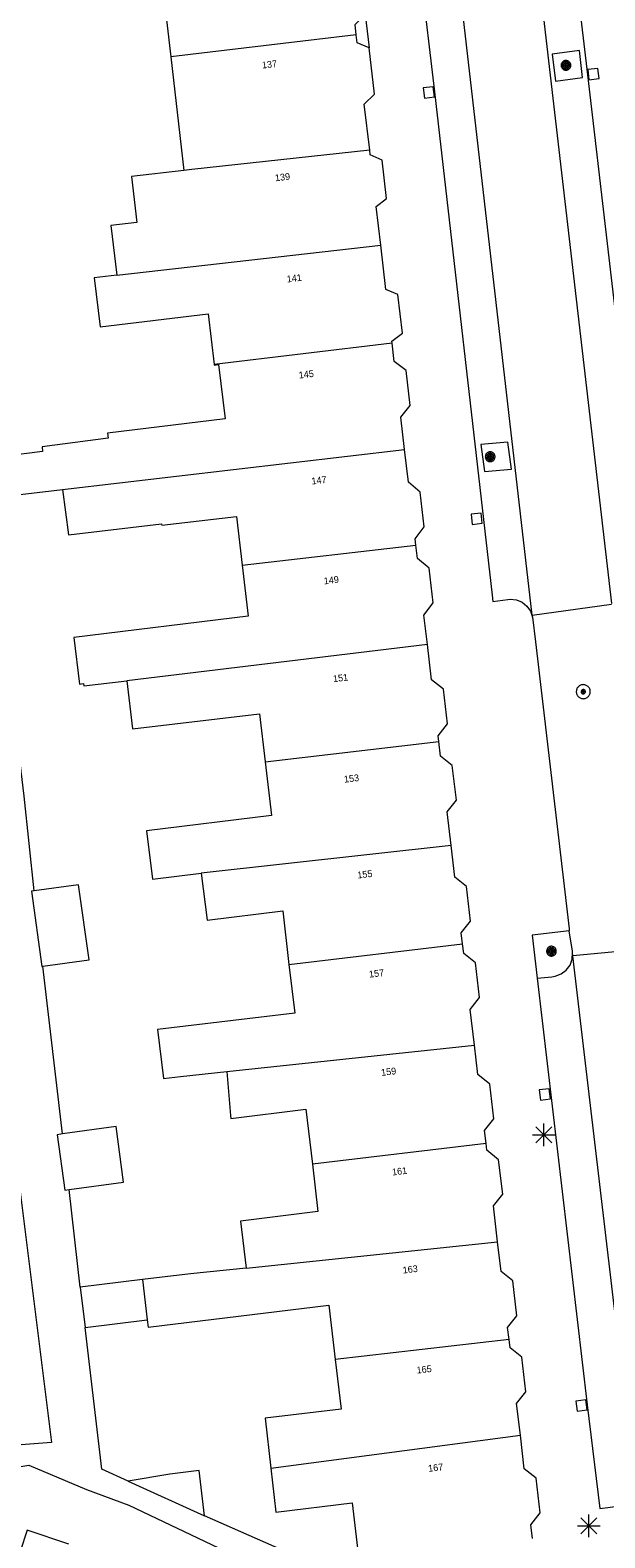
# Model space of a CAD drawing. Header units: metres. Extents: x 135779 to 137489, y 452643 to 455118.
# Tile 97 of 256: x 136274 to 136299, y 453281 to 453347. Entities that reach past the tile are written whole.
import ezdxf
from ezdxf.enums import TextEntityAlignment as Align

# ---------------------------------------------------------------- set-up
doc = ezdxf.new("R2010")
doc.units = ezdxf.units.M
for name, color, linetype, lineweight in [('KTop_NAR_Huisnummer (t)', 7, 'Continuous', 13), ('KTop_OBW_Overig Plus', 1, 'Continuous', 13), ('KTop_PAL_Lichtmast', 40, 'Continuous', 13), ('KTop_PND_Grondvlaksituatie van BAG-pand [tachy]', 1, 'Continuous', 13), ('KTop_PND_Pandscheiding', 40, 'Continuous', 13), ('KTop_PUT_Inspectie- of rioolput', 15, 'Continuous', 13), ('KTop_PUT_Kolk', 15, 'Continuous', 13), ('KTop_VGO_Boom', 92, 'Continuous', 13), ('KTop_WGD_Parkeervlak', 251, 'Continuous', 13), ('KTop_WGD_Rijbaan_Lokale weg', 251, 'Continuous', 13), ('KTop_WGD_Rijbaan_Lokale weg_verkeersdrempel', 40, 'Continuous', 13), ('KTop_WGD_Voetpad', 251, 'Continuous', 13), ('KTop_WGD_Voetpad_achterpad', 251, 'Continuous', 13)]:
    doc.layers.add(name, color=color, linetype=linetype, lineweight=lineweight)
doc.styles.add('Style-ROVU', font='ROVU.shx')

# ---------------------------------------------------------------- blocks, each defined once
blk = doc.blocks.new('PAL_Lichtmast')
at = {"layer": 'KTop_PAL_Lichtmast'}
for p, q in [((-0.354, -0.354), (0.354, 0.354)), ((0.354, -0.354), (-0.354, 0.354)), ((0, -0.5), (0, 0.5)), ((-0.5, 0), (0.5, 0))]:
    blk.add_line(p, q, dxfattribs=at)
blk = doc.blocks.new('PUT_Inspectie-_of_rioolput')
at = {"layer": 'KTop_PUT_Inspectie- of rioolput', "flags": 128}
for points in [[(0.31, 0), (0.308, 0.032), (0.303, 0.064), (0.294, 0.095), (0.283, 0.126), (0.268, 0.155), (0.25, 0.182), (0.23, 0.207), (0.207, 0.23), (0.182, 0.25), (0.154, 0.268), (0.126, 0.283), (0.095, 0.294), (0.064, 0.303), (0.032, 0.308), (0, 0.309), (-0.032, 0.308), (-0.064, 0.303), (-0.096, 0.294), (-0.126, 0.283), (-0.155, 0.268), (-0.182, 0.25), (-0.207, 0.23), (-0.23, 0.207), (-0.25, 0.182), (-0.268, 0.154), (-0.283, 0.126), (-0.294, 0.095), (-0.303, 0.064), (-0.308, 0.032), (-0.309, 0), (-0.308, -0.032), (-0.303, -0.064), (-0.294, -0.096), (-0.283, -0.126), (-0.268, -0.155), (-0.25, -0.182), (-0.23, -0.207), (-0.207, -0.23), (-0.182, -0.25), (-0.155, -0.268), (-0.126, -0.283), (-0.096, -0.294), (-0.064, -0.303), (-0.032, -0.308), (0, -0.309), (0.032, -0.308), (0.064, -0.303), (0.095, -0.294), (0.126, -0.283), (0.155, -0.268), (0.182, -0.25), (0.207, -0.23), (0.23, -0.207), (0.25, -0.182), (0.268, -0.155), (0.283, -0.126), (0.294, -0.096), (0.303, -0.064), (0.308, -0.032), (0.31, 0)], [(0.095, 0), (0.094, 0.009), (0.092, 0.019), (0.09, 0.029), (0.086, 0.038), (0.082, 0.047), (0.076, 0.055), (0.07, 0.063), (0.063, 0.07), (0.055, 0.076), (0.047, 0.082), (0.038, 0.086), (0.029, 0.09), (0.019, 0.092), (0.009, 0.094), (0, 0.094), (-0.01, 0.094), (-0.02, 0.092), (-0.029, 0.09), (-0.039, 0.086), (-0.048, 0.082), (-0.056, 0.076), (-0.064, 0.07), (-0.071, 0.063), (-0.077, 0.055), (-0.082, 0.047), (-0.087, 0.038), (-0.09, 0.029), (-0.093, 0.019), (-0.094, 0.009), (-0.095, 0), (-0.094, -0.01), (-0.093, -0.02), (-0.09, -0.029), (-0.087, -0.039), (-0.082, -0.048), (-0.077, -0.056), (-0.071, -0.064), (-0.064, -0.071), (-0.056, -0.077), (-0.047, -0.082), (-0.039, -0.087), (-0.029, -0.09), (-0.02, -0.093), (-0.01, -0.094), (0, -0.095), (0.009, -0.094), (0.019, -0.093), (0.029, -0.09), (0.038, -0.087), (0.047, -0.082), (0.055, -0.077), (0.063, -0.071), (0.07, -0.064), (0.076, -0.056), (0.082, -0.047), (0.086, -0.039), (0.09, -0.029), (0.092, -0.02), (0.094, -0.01), (0.095, 0)], [(0.035, 0), (0.034, 0.003), (0.034, 0.007), (0.033, 0.01), (0.031, 0.014), (0.03, 0.017), (0.028, 0.02), (0.026, 0.023), (0.023, 0.026), (0.02, 0.028), (0.017, 0.03), (0.014, 0.031), (0.01, 0.033), (0.007, 0.034), (0.003, 0.034), (0, 0.034), (-0.004, 0.034), (-0.007, 0.034), (-0.011, 0.033), (-0.014, 0.031), (-0.018, 0.03), (-0.021, 0.028), (-0.023, 0.026), (-0.026, 0.023), (-0.028, 0.02), (-0.03, 0.017), (-0.032, 0.014), (-0.033, 0.01), (-0.034, 0.007), (-0.035, 0.003), (-0.035, 0), (-0.035, -0.004), (-0.034, -0.007), (-0.033, -0.011), (-0.032, -0.014), (-0.03, -0.018), (-0.028, -0.021), (-0.026, -0.023), (-0.023, -0.026), (-0.021, -0.028), (-0.017, -0.03), (-0.014, -0.032), (-0.011, -0.033), (-0.007, -0.034), (-0.004, -0.035), (0, -0.035), (0.003, -0.035), (0.007, -0.034), (0.01, -0.033), (0.014, -0.032), (0.017, -0.03), (0.02, -0.028), (0.023, -0.026), (0.026, -0.023), (0.028, -0.021), (0.03, -0.017), (0.031, -0.014), (0.033, -0.011), (0.034, -0.007), (0.034, -0.004), (0.035, 0)], [(0.01, 0.02), (0.007, 0.02), (0.005, 0.021), (0.003, 0.022), (0.001, 0.022), (-0.001, 0.022), (-0.004, 0.022), (-0.006, 0.021), (-0.008, 0.02), (-0.01, 0.019), (-0.012, 0.018), (-0.014, 0.017), (-0.016, 0.015), (-0.017, 0.013), (-0.019, 0.012), (-0.02, 0.009), (-0.021, 0.007), (-0.022, 0.005), (-0.022, 0.003), (-0.022, 0.001), (-0.022, -0.001), (-0.022, -0.004), (-0.022, -0.006), (-0.021, -0.008), (-0.02, -0.01), (-0.019, -0.012), (-0.017, -0.014), (-0.016, -0.016), (-0.014, -0.017), (-0.012, -0.019), (-0.01, -0.02), (-0.008, -0.021), (-0.006, -0.022), (-0.003, -0.022), (-0.001, -0.022), (0.001, -0.022), (0.003, -0.022), (0.005, -0.022), (0.008, -0.021), (0.01, -0.02), (0.012, -0.019), (0.014, -0.017), (0.015, -0.016), (0.017, -0.014), (0.018, -0.012), (0.02, -0.01), (0.02, -0.008), (0.021, -0.006), (0.022, -0.003), (0.022, -0.001), (0.022, 0.001), (0.022, 0.003), (0.021, 0.005), (0.02, 0.008), (0.019, 0.01), (0.018, 0.012), (0.017, 0.014), (0.015, 0.015), (0.013, 0.017), (0.012, 0.018), (0.01, 0.02)]]:
    blk.add_lwpolyline(points, dxfattribs=at)
blk = doc.blocks.new('PUT_Kolk')
at = {"layer": 'KTop_PUT_Kolk', "flags": 128}
blk.add_lwpolyline([(0.225, -0.225), (0.225, 0.225), (-0.225, 0.225), (-0.225, -0.225), (0.225, -0.225)], dxfattribs=at)
blk = doc.blocks.new('VGO_Boom')
at = {"layer": 'KTop_VGO_Boom', "flags": 128}
for points in [[(0.215, 0), (0.214, 0.022), (0.21, 0.045), (0.204, 0.066), (0.196, 0.087), (0.186, 0.108), (0.174, 0.126), (0.16, 0.144), (0.144, 0.16), (0.126, 0.174), (0.107, 0.186), (0.087, 0.196), (0.066, 0.204), (0.045, 0.21), (0.022, 0.214), (-0.001, 0.215), (-0.023, 0.214), (-0.045, 0.21), (-0.067, 0.204), (-0.088, 0.196), (-0.108, 0.186), (-0.127, 0.174), (-0.144, 0.16), (-0.16, 0.144), (-0.174, 0.126), (-0.187, 0.107), (-0.197, 0.087), (-0.205, 0.066), (-0.211, 0.045), (-0.214, 0.022), (-0.215, -0.001), (-0.214, -0.023), (-0.211, -0.045), (-0.205, -0.067), (-0.197, -0.088), (-0.187, -0.108), (-0.174, -0.127), (-0.16, -0.144), (-0.144, -0.16), (-0.127, -0.174), (-0.108, -0.187), (-0.088, -0.197), (-0.067, -0.205), (-0.045, -0.211), (-0.023, -0.214), (0, -0.215), (0.022, -0.214), (0.045, -0.211), (0.066, -0.205), (0.087, -0.197), (0.108, -0.187), (0.126, -0.174), (0.144, -0.16), (0.16, -0.144), (0.174, -0.127), (0.186, -0.108), (0.196, -0.088), (0.204, -0.067), (0.21, -0.045), (0.214, -0.023), (0.215, -0.001)], [(0.155, 0), (0.154, 0.016), (0.152, 0.032), (0.147, 0.048), (0.142, 0.063), (0.134, 0.078), (0.125, 0.091), (0.115, 0.104), (0.104, 0.115), (0.091, 0.125), (0.077, 0.134), (0.063, 0.142), (0.048, 0.147), (0.032, 0.152), (0.016, 0.154), (-0.001, 0.155), (-0.017, 0.154), (-0.033, 0.152), (-0.048, 0.147), (-0.064, 0.142), (-0.078, 0.134), (-0.092, 0.125), (-0.104, 0.115), (-0.116, 0.104), (-0.126, 0.091), (-0.135, 0.077), (-0.142, 0.063), (-0.148, 0.048), (-0.152, 0.032), (-0.155, 0.016), (-0.155, -0.001), (-0.155, -0.017), (-0.152, -0.033), (-0.148, -0.048), (-0.142, -0.064), (-0.135, -0.078), (-0.126, -0.092), (-0.116, -0.104), (-0.104, -0.116), (-0.092, -0.126), (-0.078, -0.135), (-0.064, -0.142), (-0.048, -0.148), (-0.033, -0.152), (-0.017, -0.155), (0, -0.155), (0.016, -0.155), (0.032, -0.152), (0.048, -0.148), (0.063, -0.142), (0.078, -0.135), (0.091, -0.126), (0.104, -0.116), (0.115, -0.104), (0.125, -0.092), (0.134, -0.078), (0.142, -0.064), (0.147, -0.048), (0.152, -0.033), (0.154, -0.017), (0.155, -0.001)], [(0.095, 0), (0.094, 0.01), (0.093, 0.02), (0.09, 0.029), (0.087, 0.039), (0.082, 0.048), (0.077, 0.056), (0.071, 0.064), (0.064, 0.071), (0.056, 0.077), (0.047, 0.082), (0.039, 0.087), (0.029, 0.09), (0.02, 0.093), (0.01, 0.094), (-0.001, 0.095), (-0.01, 0.094), (-0.02, 0.093), (-0.03, 0.09), (-0.039, 0.087), (-0.048, 0.082), (-0.056, 0.077), (-0.064, 0.071), (-0.071, 0.064), (-0.077, 0.056), (-0.083, 0.047), (-0.087, 0.039), (-0.091, 0.029), (-0.093, 0.02), (-0.095, 0.01), (-0.095, -0.001), (-0.095, -0.01), (-0.093, -0.02), (-0.091, -0.03), (-0.087, -0.039), (-0.083, -0.048), (-0.077, -0.056), (-0.071, -0.064), (-0.064, -0.071), (-0.056, -0.077), (-0.048, -0.083), (-0.039, -0.087), (-0.03, -0.091), (-0.02, -0.093), (-0.01, -0.095), (0, -0.095), (0.01, -0.095), (0.02, -0.093), (0.029, -0.091), (0.039, -0.087), (0.048, -0.083), (0.056, -0.077), (0.064, -0.071), (0.071, -0.064), (0.077, -0.056), (0.082, -0.048), (0.087, -0.039), (0.09, -0.03), (0.093, -0.02), (0.094, -0.01), (0.095, -0.001)], [(0.035, 0), (0.035, 0.004), (0.034, 0.007), (0.033, 0.011), (0.032, 0.014), (0.03, 0.018), (0.028, 0.021), (0.026, 0.023), (0.023, 0.026), (0.021, 0.028), (0.017, 0.03), (0.014, 0.032), (0.011, 0.033), (0.007, 0.034), (0.004, 0.035), (-0.001, 0.035), (-0.004, 0.035), (-0.008, 0.034), (-0.011, 0.033), (-0.015, 0.032), (-0.018, 0.03), (-0.021, 0.028), (-0.024, 0.026), (-0.027, 0.023), (-0.029, 0.021), (-0.031, 0.017), (-0.032, 0.014), (-0.034, 0.011), (-0.035, 0.007), (-0.035, 0.004), (-0.035, -0.001), (-0.035, -0.004), (-0.035, -0.008), (-0.034, -0.011), (-0.032, -0.015), (-0.031, -0.018), (-0.029, -0.021), (-0.027, -0.024), (-0.024, -0.027), (-0.021, -0.029), (-0.018, -0.031), (-0.015, -0.032), (-0.011, -0.034), (-0.008, -0.035), (-0.004, -0.035), (0, -0.035), (0.004, -0.035), (0.007, -0.035), (0.011, -0.034), (0.014, -0.032), (0.018, -0.031), (0.021, -0.029), (0.023, -0.027), (0.026, -0.024), (0.028, -0.021), (0.03, -0.018), (0.032, -0.015), (0.033, -0.011), (0.034, -0.008), (0.035, -0.004), (0.035, 0)]]:
    blk.add_lwpolyline(points, dxfattribs=at)

msp = doc.modelspace()

# ---------------------------------------------------------------- linework, layer by layer
at = {"layer": 'KTop_OBW_Overig Plus', "flags": 128}
for points in [[(136273.885, 453309.302), (136273.772, 453309.286), (136274.23, 453305.967), (136274.276, 453305.973)], [(136274.276, 453305.973), (136276.317, 453306.255), (136275.858, 453309.574), (136273.885, 453309.302)], [(136275.438, 453296.106), (136277.847, 453296.435), (136277.512, 453298.888), (136275.148, 453298.565)], [(136275.148, 453298.565), (136274.908, 453298.532), (136275.243, 453296.079), (136275.438, 453296.106)], [(136278.677, 453292.131), (136275.924, 453291.797)], [(136275.924, 453291.797), (136276.14, 453290.023)], [(136276.14, 453290.023), (136278.892, 453290.358)]]:
    msp.add_lwpolyline(points, dxfattribs=at)
at = {"layer": 'KTop_PND_Grondvlaksituatie van BAG-pand [tachy]', "flags": 128}
for points in [[(136279.327, 453351.31), (136279.927, 453346.137)], [(136288.132, 453347.121), (136288.079, 453347.573), (136288.531, 453348.008)], [(136288.701, 453346.548), (136288.172, 453346.768), (136288.132, 453347.121)], [(136279.927, 453346.137), (136280.507, 453341.122)], [(136288.726, 453342.02), (136288.488, 453344.057), (136288.94, 453344.492), (136288.701, 453346.548)], [(136289.214, 453337.827), (136289.015, 453339.538), (136289.477, 453339.884), (136289.28, 453341.582), (136288.75, 453341.812), (136288.726, 453342.02)], [(136280.507, 453341.122), (136278.195, 453340.856), (136278.429, 453338.825), (136277.285, 453338.691), (136277.542, 453336.506)], [(136289.719, 453333.493), (136289.708, 453333.589), (136290.171, 453333.935), (136289.972, 453335.643), (136289.442, 453335.873), (136289.214, 453337.827)], [(136277.542, 453336.506), (136276.548, 453336.389), (136276.802, 453334.224), (136281.591, 453334.786), (136281.849, 453332.554)], [(136290.27, 453328.793), (136290.103, 453330.222), (136290.514, 453330.743), (136290.332, 453332.293), (136289.814, 453332.686), (136289.719, 453333.493)], [(136281.849, 453332.554), (136281.852, 453332.531), (136282.048, 453332.554), (136282.329, 453330.159), (136277.137, 453329.518), (136277.169, 453329.296), (136274.244, 453328.92), (136274.257, 453328.717), (136271.57, 453328.376)], [(136290.764, 453324.574), (136290.731, 453324.857), (136291.141, 453325.388), (136290.962, 453326.918), (136290.439, 453327.351), (136290.27, 453328.793)], [(136271.748, 453326.637), (136275.15, 453327.039)], [(136275.15, 453327.039), (136275.407, 453325.034), (136279.526, 453325.522), (136279.538, 453325.452), (136282.835, 453325.843), (136283.089, 453323.683)], [(136291.278, 453320.191), (136291.126, 453321.488), (136291.536, 453322.019), (136291.356, 453323.559), (136290.834, 453323.982), (136290.764, 453324.574)], [(136283.089, 453323.683), (136283.352, 453321.439), (136275.65, 453320.492), (136275.9, 453318.435), (136276.073, 453318.466), (136276.093, 453318.357), (136277.982, 453318.587)], [(136291.782, 453315.9), (136291.752, 453316.157), (136292.164, 453316.678), (136291.983, 453318.216), (136291.461, 453318.629), (136291.278, 453320.191)], [(136277.982, 453318.587), (136278.242, 453316.456), (136283.859, 453317.126), (136284.108, 453314.999)], [(136292.322, 453311.307), (136292.147, 453312.793), (136292.559, 453313.314), (136292.38, 453314.842), (136291.858, 453315.254), (136291.782, 453315.9)], [(136284.108, 453314.999), (136284.386, 453312.633), (136278.854, 453311.952), (136279.118, 453309.814), (136281.276, 453310.081)], [(136292.834, 453306.958), (136292.776, 453307.454), (136293.189, 453307.965), (136293.008, 453309.503), (136292.486, 453309.915), (136292.322, 453311.307)], [(136281.276, 453310.081), (136281.54, 453308.006), (136284.88, 453308.421), (136285.158, 453306.051)], [(136293.36, 453302.484), (136293.175, 453304.06), (136293.586, 453304.591), (136293.405, 453306.129), (136292.883, 453306.541), (136292.834, 453306.958)], [(136285.158, 453306.051), (136285.411, 453303.901), (136279.35, 453303.185), (136279.606, 453301.015), (136280.368, 453301.105), (136282.412, 453301.322)], [(136293.871, 453298.149), (136293.803, 453298.721), (136294.216, 453299.232), (136294.035, 453300.77), (136293.512, 453301.192), (136293.36, 453302.484)], [(136282.412, 453301.322), (136282.579, 453299.383), (136282.591, 453299.244), (136285.909, 453299.663), (136286.193, 453297.233)], [(136294.382, 453293.793), (136294.195, 453295.387), (136294.608, 453295.907), (136294.429, 453297.426), (136293.906, 453297.848), (136293.871, 453298.149)], [(136286.193, 453297.233), (136286.44, 453295.135), (136283.016, 453294.709), (136283.265, 453292.642)], [(136294.89, 453289.485), (136294.827, 453290.018), (136295.239, 453290.538), (136295.058, 453292.077), (136294.536, 453292.489), (136294.382, 453293.793)], [(136283.265, 453292.642), (136280.809, 453292.388), (136278.677, 453292.131)], [(136278.677, 453292.131), (136278.892, 453290.358)], [(136278.892, 453290.358), (136278.933, 453290.024), (136286.926, 453291), (136287.207, 453288.605)], [(136295.388, 453285.262), (136295.225, 453286.654), (136295.637, 453287.175), (136295.454, 453288.712), (136294.933, 453289.115), (136294.89, 453289.485)], [(136287.207, 453288.605), (136287.464, 453286.415), (136284.105, 453286.01), (136284.357, 453283.802)], [(136295.923, 453280.699), (136295.853, 453281.295), (136296.263, 453281.835), (136296.083, 453283.363), (136295.562, 453283.776), (136295.388, 453285.262)], [(136281.419, 453281.692), (136281.188, 453283.696), (136279.893, 453283.542), (136278.041, 453283.227)], [(136284.357, 453283.802), (136284.579, 453281.862), (136287.95, 453282.273), (136288.244, 453279.769)], [(136278.041, 453283.227), (136281.419, 453281.692)], [(136275.416, 453280.451), (136273.575, 453281.057), (136272.955, 453279.178), (136272.777, 453279.253), (136271.758, 453276.099), (136269.651, 453276.803)]]:
    msp.add_lwpolyline(points, dxfattribs=at)
at = {"layer": 'KTop_PND_Pandscheiding', "flags": 128}
for points in [[(136288.132, 453347.121), (136279.927, 453346.137)], [(136288.726, 453342.02), (136280.855, 453341.163), (136280.507, 453341.122)], [(136277.542, 453336.506), (136289.214, 453337.827)], [(136289.719, 453333.493), (136281.849, 453332.554)], [(136275.15, 453327.039), (136290.27, 453328.793)], [(136283.089, 453323.683), (136290.764, 453324.574)], [(136291.278, 453320.191), (136277.982, 453318.587)], [(136284.108, 453314.999), (136291.782, 453315.9)], [(136292.322, 453311.307), (136281.276, 453310.081)], [(136285.158, 453306.051), (136292.834, 453306.958)], [(136282.412, 453301.322), (136293.36, 453302.484)], [(136293.871, 453298.149), (136286.193, 453297.233)], [(136283.265, 453292.642), (136294.382, 453293.793)], [(136294.89, 453289.485), (136287.207, 453288.605)], [(136284.357, 453283.802), (136295.388, 453285.262)]]:
    msp.add_lwpolyline(points, dxfattribs=at)
at = {"layer": 'KTop_WGD_Parkeervlak', "flags": 128}
for points in [[(136296.94, 453345.07), (136298.14, 453345.23), (136298, 453346.42), (136296.8, 453346.26), (136296.94, 453345.07)], [(136293.8, 453327.83), (136294.99, 453327.93), (136294.83, 453329.12), (136293.64, 453329.02), (136293.8, 453327.83)], [(136296.13, 453305.45), (136296.78, 453305.51), (136296.935, 453305.532), (136297.196, 453305.631), (136297.419, 453305.8), (136297.585, 453306.025), (136297.681, 453306.288), (136297.699, 453306.567)]]:
    msp.add_lwpolyline(points, dxfattribs=at)
at = {"layer": 'KTop_WGD_Rijbaan_Lokale weg', "flags": 128}
for points in [[(136295.978, 453351.559), (136299.416, 453321.996)], [(136295.91, 453321.487), (136292.488, 453351.163)], [(136295.91, 453321.487), (136299.417, 453321.962)], [(136300.68, 453306.71), (136297.715, 453306.43)], [(136300.624, 453281.747), (136297.715, 453306.43)]]:
    msp.add_lwpolyline(points, dxfattribs=at)
at = {"layer": 'KTop_WGD_Rijbaan_Lokale weg_verkeersdrempel', "flags": 128}
for points in [[(136295.92, 453321.397), (136295.91, 453321.487)], [(136295.92, 453321.397), (136296.06, 453320.3), (136297.54, 453307.62), (136297.553, 453307.533)], [(136297.699, 453306.567), (136297.69, 453306.64), (136297.553, 453307.533)], [(136297.715, 453306.43), (136297.699, 453306.567)]]:
    msp.add_lwpolyline(points, dxfattribs=at)
at = {"layer": 'KTop_WGD_Voetpad', "flags": 128}
for points in [[(136283.8, 453426.29), (136283.799, 453426.189), (136283.744, 453425.903), (136283.613, 453425.642), (136283.417, 453425.426), (136283.17, 453425.272), (136282.89, 453425.19), (136282.26, 453425.18), (136282.81, 453420.52), (136285.176, 453400), (136286.86, 453385.39), (136289.18, 453364.99), (136291.59, 453344.6), (136294.137, 453322.366), (136294.17, 453322.08), (136294.84, 453322.18), (136294.942, 453322.19), (136295.215, 453322.163), (136295.469, 453322.058), (136295.682, 453321.885), (136295.837, 453321.659), (136295.92, 453321.397)], [(136300.98, 453323), (136298.37, 453345.35), (136295.96, 453365.77), (136292.024, 453400), (136289.71, 453420.12), (136289.54, 453421.32), (136288.92, 453421.26), (136288.797, 453421.261), (136288.512, 453421.319), (136288.253, 453421.452), (136288.04, 453421.651), (136287.888, 453421.9), (136287.81, 453422.18)], [(136288.531, 453348.008), (136288.701, 453346.548)], [(136297.553, 453307.533), (136295.908, 453307.343), (136296.13, 453305.45)], [(136296.13, 453305.45), (136298.34, 453286.6), (136298.91, 453282.02), (136299.71, 453282.12), (136299.987, 453282.111), (136300.25, 453282.025), (136300.44, 453281.9), (136300.624, 453281.747)]]:
    msp.add_lwpolyline(points, dxfattribs=at)
at = {"layer": 'KTop_WGD_Voetpad_achterpad', "flags": 128}
for points in [[(136273.885, 453309.302), (136273.449, 453313.479), (136273.158, 453315.946), (136272.913, 453317.894), (136271.748, 453326.637)], [(136275.148, 453298.565), (136274.276, 453305.973)], [(136273.019, 453298.009), (136274.662, 453284.929), (136270.79, 453284.643)], [(136275.924, 453291.797), (136275.438, 453296.106)], [(136278.041, 453283.227), (136276.884, 453283.753), (136276.14, 453290.023)], [(136271.909, 453283.655), (136273.66, 453283.937), (136276.2, 453282.863), (136278.079, 453282.168), (136282.347, 453280.132)], [(136288.244, 453279.769), (136286.105, 453279.631), (136281.419, 453281.692)]]:
    msp.add_lwpolyline(points, dxfattribs=at)

# ---------------------------------------------------------------- block references
at = {"layer": 'KTop_PAL_Lichtmast'}
for p in [(136296.421, 453298.52), (136298.421, 453281.25)]:
    msp.add_blockref('PAL_Lichtmast', p, dxfattribs=at)
at = {"layer": 'KTop_PUT_Inspectie- of rioolput', "rotation": 4.480456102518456}
msp.add_blockref('PUT_Inspectie-_of_rioolput', (136298.171, 453318.102), dxfattribs=at)
at = {"layer": 'KTop_PUT_Kolk'}
for p, rotation in [((136298.619, 453345.38), 186.7309995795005), ((136291.342, 453344.572), 6.740811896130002), ((136293.458, 453325.74), 6.534990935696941), ((136296.472, 453300.312), 6.686909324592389), ((136298.092, 453286.57), 6.897427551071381)]:
    msp.add_blockref('PUT_Kolk', p, dxfattribs=dict(at, rotation=rotation))
at = {"layer": 'KTop_VGO_Boom'}
for p in [(136297.404, 453345.769), (136294.054, 453328.479), (136296.764, 453306.639)]:
    msp.add_blockref('VGO_Boom', p, dxfattribs=at)

# ---------------------------------------------------------------- texts
at = {"layer": 'KTop_NAR_Huisnummer (t)', "style": 'Style-ROVU'}
for s, p in [('137', (136284.626, 453345.851)), ('139', (136285.204, 453340.872)), ('141', (136285.72, 453336.403)), ('145', (136286.253, 453332.159)), ('147', (136286.816, 453327.478)), ('149', (136287.36, 453323.066)), ('151', (136287.769, 453318.746)), ('153', (136288.254, 453314.307)), ('155', (136288.844, 453310.073)), ('157', (136289.36, 453305.696)), ('159', (136289.896, 453301.355)), ('161', (136290.379, 453296.956)), ('163', (136290.85, 453292.624)), ('165', (136291.464, 453288.205)), ('167', (136291.975, 453283.865))]:
    msp.add_text(s, height=0.3, rotation=6.7, dxfattribs=at).set_placement(p, align=Align.MIDDLE_RIGHT)

doc.saveas('drawing.dxf')
